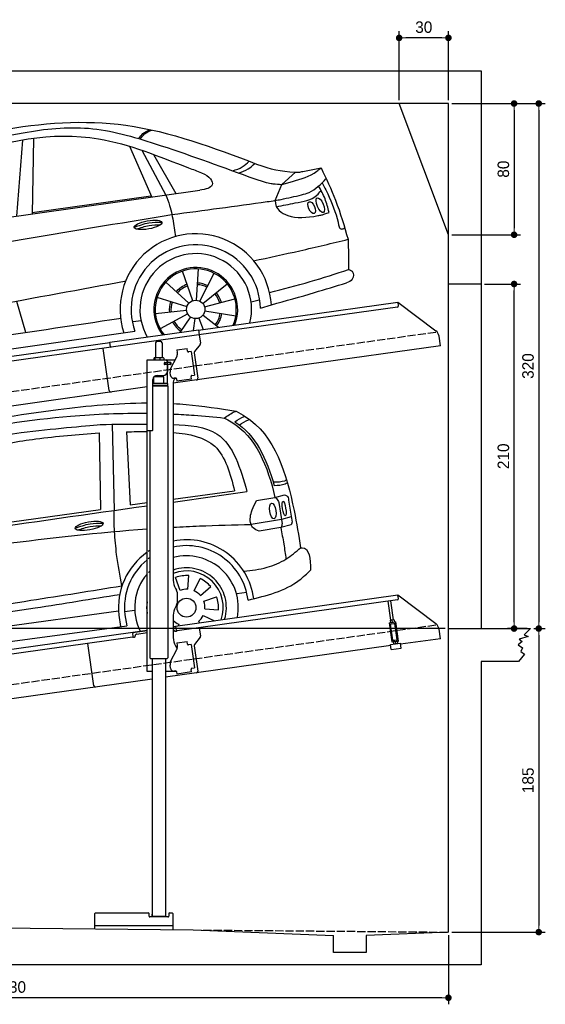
# Model space of a CAD drawing. Extents: x 13 to 6414, y -50 to 5951.
# Tile 5 of 5: x 3214 to 6414, y -50 to 5951. Entities that reach past the tile are written whole.
import ezdxf

# ---------------------------------------------------------------- set-up
doc = ezdxf.new("R2010")
doc.units = 0
doc.header["$LTSCALE"] = 10
doc.header["$MEASUREMENT"] = 0
doc.linetypes.add('GEN3', pattern=[6.25, 5, -1.25])
doc.layers.get('0').update_dxf_attribs({"linetype": 'CONTINUOUS'})
doc.layers.get('DEFPOINTS').update_dxf_attribs({"linetype": 'CONTINUOUS'})
for name, color, linetype in [('3', 6, 'GEN3'), ('CAR', 1, 'CONTINUOUS'), ('SICHTBARE_KANTEN_DIN_', 7, 'CONTINUOUS')]:
    doc.layers.add(name, color=color, linetype=linetype)
doc.layers.add('AM_0', color=7, linetype='CONTINUOUS', lineweight=30)
doc.layers.add('AM_5', color=3, linetype='CONTINUOUS', lineweight=15)
doc.dimstyles.new('KLAUS_DXF', dxfattribs={"dimscale": 20, "dimtxt": 3.5, "dimasz": 2, "dimexe": 2, "dimexo": 1, "dimgap": 1.5, "dimtad": 1, "dimlfac": 0.1, "dimdsep": 46, "dimtxsty": 'Standard', "dimblk": 'DOT', "dimcen": 2, "dimclrd": 256, "dimclre": 256, "dimclrt": 2, "dimadec": 0, "dimazin": 0, "dimtfac": 1, "dimtmove": 2, "dimatfit": 3, "dimfxl": 1, "dimtolj": 1, "dimarcsym": 0})

# ---------------------------------------------------------------- blocks, each defined once
blk = doc.blocks.new('_DOT')
at = {"color": 0, "linetype": 'ByBlock'}
blk.add_line((-0.5, 0), (-1, 0), dxfattribs=at)
at = {"color": 0, "linetype": 'ByBlock', "const_width": 0.5}
blk.add_lwpolyline([(-0.25, 0, 1), (0.25, 0, 1)], format="xyb", close=True, dxfattribs=at)
blk = doc.blocks.new('*D5')
at = {"layer": 'AM_5', "lineweight": -2, "transparency": 16777216}
for p, q in [((5524.1, 5460), (5524.1, 5880)), ((5784.1, 5840), (5564.1, 5840)), ((5824.1, 5460), (5824.1, 5880))]:
    blk.add_line(p, q, dxfattribs=at)
at = {"layer": 'DEFPOINTS', "color": 0, "transparency": 16777216}
for p in [(5524.1, 5840), (5524.1, 5440), (5824.1, 5440)]:
    blk.add_point(p, dxfattribs=at)
at = {"layer": 'AM_5', "lineweight": -2, "transparency": 16777216, "xscale": 40, "yscale": 40, "zscale": 40, "rotation": 180}
blk.add_blockref('_DOT', (5524.1, 5840), dxfattribs=at)
at = {"layer": 'AM_5', "lineweight": -2, "transparency": 16777216, "xscale": 40, "yscale": 40, "zscale": 40}
blk.add_blockref('_DOT', (5824.1, 5840), dxfattribs=at)
at = {"layer": 'AM_5', "color": 2, "transparency": 16777216, "insert": (5674.1, 5905), "char_height": 70, "attachment_point": 5}
blk.add_mtext('\\A1;30', dxfattribs=at)
blk = doc.blocks.new('*D7')
at = {"layer": 'AM_5', "lineweight": -2, "transparency": 16777216}
for p, q in [((5844.1, 5440), (6264.1, 5440)), ((6224.1, 5400), (6224.1, 4680)), ((5844.1, 4640), (6264.1, 4640))]:
    blk.add_line(p, q, dxfattribs=at)
at = {"layer": 'DEFPOINTS', "color": 0, "transparency": 16777216}
for p in [(5824.1, 5440), (5824.1, 4640), (6224.1, 4640)]:
    blk.add_point(p, dxfattribs=at)
at = {"layer": 'AM_5', "lineweight": -2, "transparency": 16777216, "xscale": 40, "yscale": 40, "zscale": 40}
for p, rotation in [((6224.1, 5440), 90), ((6224.1, 4640), 270)]:
    blk.add_blockref('_DOT', p, dxfattribs=dict(at, rotation=rotation))
at = {"layer": 'AM_5', "color": 2, "transparency": 16777216, "insert": (6159.1, 5040), "char_height": 70, "attachment_point": 5, "rotation": 90}
blk.add_mtext('\\A1;80', dxfattribs=at)
blk = doc.blocks.new('*D8')
at = {"layer": 'AM_5', "lineweight": -2, "transparency": 16777216}
for p, q in [((5804.1, 2240), (84.1, 2240)), ((124.1, 480), (124.1, 2200)), ((504.1, 440), (84.1, 440))]:
    blk.add_line(p, q, dxfattribs=at)
at = {"layer": 'DEFPOINTS', "color": 0, "transparency": 16777216}
for p in [(124.1, 2240), (5824.1, 2240), (524.1, 440)]:
    blk.add_point(p, dxfattribs=at)
at = {"layer": 'AM_5', "lineweight": -2, "transparency": 16777216, "xscale": 40, "yscale": 40, "zscale": 40}
for p, rotation in [((124.1, 2240), 90), ((124.1, 440), 270)]:
    blk.add_blockref('_DOT', p, dxfattribs=dict(at, rotation=rotation))
at = {"layer": 'AM_5', "color": 2, "transparency": 16777216, "insert": (59.1, 1340), "char_height": 70, "attachment_point": 5, "rotation": 90}
blk.add_mtext('\\A1;180', dxfattribs=at)
blk = doc.blocks.new('*D9')
at = {"layer": 'AM_5', "lineweight": -2, "transparency": 16777216}
for p, q in [((504.1, 3240), (84.1, 3240)), ((124.1, 2280), (124.1, 3200)), ((5804.1, 2240), (84.1, 2240))]:
    blk.add_line(p, q, dxfattribs=at)
at = {"layer": 'DEFPOINTS', "color": 0, "transparency": 16777216}
for p in [(124.1, 3240), (524.1, 3240), (5824.1, 2240)]:
    blk.add_point(p, dxfattribs=at)
at = {"layer": 'AM_5', "lineweight": -2, "transparency": 16777216, "xscale": 40, "yscale": 40, "zscale": 40}
for p, rotation in [((124.1, 3240), 90), ((124.1, 2240), 270)]:
    blk.add_blockref('_DOT', p, dxfattribs=dict(at, rotation=rotation))
at = {"layer": 'AM_5', "color": 2, "transparency": 16777216, "insert": (59.1, 2740), "char_height": 70, "attachment_point": 5, "rotation": 90}
blk.add_mtext('\\A1;100', dxfattribs=at)
blk = doc.blocks.new('*D10')
at = {"layer": 'AM_5', "lineweight": -2, "transparency": 16777216}
for p, q in [((6044.1, 4340), (6264.1, 4340)), ((6224.1, 2280), (6224.1, 4300)), ((6304.1, 2240), (6184.1, 2240))]:
    blk.add_line(p, q, dxfattribs=at)
at = {"layer": 'DEFPOINTS', "color": 0, "transparency": 16777216}
for p in [(6024.1, 4340), (6224.1, 4340), (6324.1, 2240)]:
    blk.add_point(p, dxfattribs=at)
at = {"layer": 'AM_5', "lineweight": -2, "transparency": 16777216, "xscale": 40, "yscale": 40, "zscale": 40}
for p, rotation in [((6224.1, 4340), 90), ((6224.1, 2240), 270)]:
    blk.add_blockref('_DOT', p, dxfattribs=dict(at, rotation=rotation))
at = {"layer": 'AM_5', "color": 2, "transparency": 16777216, "insert": (6159.1, 3290), "char_height": 70, "attachment_point": 5, "rotation": 90}
blk.add_mtext('\\A1;210', dxfattribs=at)
blk = doc.blocks.new('*D11')
at = {"layer": 'AM_5', "lineweight": -2, "transparency": 16777216}
for p, q in [((6344.1, 2240), (6414.1, 2240)), ((6374.1, 2200), (6374.1, 430)), ((5844.1, 390), (6414.1, 390))]:
    blk.add_line(p, q, dxfattribs=at)
at = {"layer": 'DEFPOINTS', "color": 0, "transparency": 16777216}
for p in [(6324.1, 2240), (5824.1, 390), (6374.1, 390)]:
    blk.add_point(p, dxfattribs=at)
at = {"layer": 'AM_5', "lineweight": -2, "transparency": 16777216, "xscale": 40, "yscale": 40, "zscale": 40}
for p, rotation in [((6374.1, 2240), 90), ((6374.1, 390), 270)]:
    blk.add_blockref('_DOT', p, dxfattribs=dict(at, rotation=rotation))
at = {"layer": 'AM_5', "color": 2, "transparency": 16777216, "insert": (6309.1, 1315), "char_height": 70, "attachment_point": 5, "rotation": 90}
blk.add_mtext('\\A1;185', dxfattribs=at)
blk = doc.blocks.new('*D12')
at = {"layer": 'AM_5', "lineweight": -2, "transparency": 16777216}
for p, q in [((524.1, 420), (524.1, -50)), ((5824.1, 370.9), (5824.1, -50)), ((5784.1, -10), (564.1, -10))]:
    blk.add_line(p, q, dxfattribs=at)
at = {"layer": 'DEFPOINTS', "color": 0, "transparency": 16777216}
for p in [(524.1, 440), (5824.1, 390.9), (524.1, -10)]:
    blk.add_point(p, dxfattribs=at)
at = {"layer": 'AM_5', "lineweight": -2, "transparency": 16777216, "xscale": 40, "yscale": 40, "zscale": 40, "rotation": 180}
blk.add_blockref('_DOT', (524.1, -10), dxfattribs=at)
at = {"layer": 'AM_5', "lineweight": -2, "transparency": 16777216, "xscale": 40, "yscale": 40, "zscale": 40}
blk.add_blockref('_DOT', (5824.1, -10), dxfattribs=at)
at = {"layer": 'AM_5', "color": 2, "transparency": 16777216, "insert": (3174.1, 55), "char_height": 70, "attachment_point": 5}
blk.add_mtext('\\A1;530', dxfattribs=at)
blk = doc.blocks.new('*D13')
at = {"layer": 'AM_5', "lineweight": -2, "transparency": 16777216}
for p, q in [((5844.1, 5440), (6414.1, 5440)), ((6374.1, 5400), (6374.1, 2280)), ((6344.1, 2240), (6414.1, 2240))]:
    blk.add_line(p, q, dxfattribs=at)
at = {"layer": 'DEFPOINTS', "color": 0, "transparency": 16777216}
for p in [(5824.1, 5440), (6324.1, 2240), (6374.1, 2240)]:
    blk.add_point(p, dxfattribs=at)
at = {"layer": 'AM_5', "lineweight": -2, "transparency": 16777216, "xscale": 40, "yscale": 40, "zscale": 40}
for p, rotation in [((6374.1, 5440), 90), ((6374.1, 2240), 270)]:
    blk.add_blockref('_DOT', p, dxfattribs=dict(at, rotation=rotation))
at = {"layer": 'AM_5', "color": 2, "transparency": 16777216, "insert": (6309.1, 3840), "char_height": 70, "attachment_point": 5, "rotation": 90}
blk.add_mtext('\\A1;320', dxfattribs=at)
blk = doc.blocks.new('CAR_EG')
at = {"layer": 'CAR'}
for p, q in [((34639.7, 2740.1), (34652.1, 2215)), ((34559.8, 2688), (34567.6, 2220.6)), ((34726.8, 2694.7), (34748.7, 2249.2)), ((35011.8, 2284.1), (35385, 2333.6)), ((35518.8, 2275.9), (35630.7, 2294.7)), ((35630.7, 2294.7), (35688.5, 2309)), ((33852.2, 2120.1), (34567.6, 2220.6)), ((34748.7, 2249.2), (34851.8, 2262.9)), ((35655.1, 2262.7), (35674.7, 2133.9)), ((35714.1, 2277.1), (35734.7, 2143.7)), ((35729.9, 2176.6), (35670.5, 2160.2)), ((35670.5, 2160.2), (35485.3, 2130)), ((35666.2, 2110), (35534.7, 2089.5)), ((35729.3, 2128.1), (35666.2, 2110)), ((35053.8, 1727.9), (35025.3, 1806.1)), ((35100, 1734.4), (35105.8, 1817.4)), ((35139.6, 1724.2), (35174.8, 1799.6)), ((35176.9, 1696.1), (35239.7, 1750.7)), ((35197.6, 1660.9), (35275.8, 1689.3)), ((35399.1, 1708.7), (35459.1, 1717.1)), ((34980.2, 1630.3), (34978.9, 1630.4)), ((32765, 1337.2), (34678.2, 1603.8)), ((34680.4, 1576.3), (34691.1, 1507.2)), ((34716.5, 1598.7), (34776.5, 1607.1)), ((34716.8, 1579.5), (34728.2, 1512.2)), ((35193.9, 1575), (35262.7, 1542.9)), ((35204.1, 1614.6), (35287.1, 1608.8)), ((32742.6, 1242.5), (34728.2, 1512.2)), ((35044.7, 1520.8), (35040.5, 1511.7)), ((35165.8, 1537.8), (35172.3, 1530.2))]:
    blk.add_line(p, q, dxfattribs=at)
blk.add_circle((35092.2, 1622.5), 57.7, dxfattribs=at)
for centre, radius, start, end in [((35091.7, 1622.4), 413.9, 7.45018, 101.13198), ((35092.1, 1622.5), 377.8, 6.99837, 102.27813), ((35091.7, 1622.4), 413.9, 125.42525, 186.40604), ((35091.7, 1622.4), 413.9, 122.57726, 124.07737), ((35092.1, 1622.5), 377.8, 126.2281, 127.94989), ((35092.2, 1622.5), 315.6, 349.05234, 104.75068), ((35092.1, 1622.5), 377.8, 129.50507, 186.53914), ((35092.2, 1622.5), 242.9, 343.04055, 109.32273), ((35092.2, 1622.5), 315.6, 139.5971, 206.94766), ((35092.2, 1622.5), 315.6, 135.0283, 137.4054), ((35092.2, 1622.5), 223.8, 340.73863, 111.04957), ((35092.2, 1622.5), 195.4, 86, 110), ((35092.2, 1622.5), 195.4, 41, 65), ((35092.2, 1622.5), 112.2, 86, 110), ((35092.2, 1622.5), 112.2, 41, 65), ((35092.2, 1622.5), 195.4, 356, 20), ((35092.2, 1622.5), 242.9, 171.74212, 188.25788), ((35092.2, 1622.5), 112.2, 356, 20), ((35092.2, 1622.5), 112.2, 311, 335), ((35092.2, 1622.5), 112.2, 224.26629, 245)]:
    blk.add_arc(centre, radius, start, end, dxfattribs=at)
for centre, major_axis, ratio in [((35618.1, 2211.7), (-7.7, 47.6), 0.380274), ((35686.7, 2227.1), (-7.2, 44.5), 0.21161), ((34499.5, 2120.6), (-85, -15.3), 0.28676)]:
    blk.add_ellipse(centre, major_axis=major_axis, ratio=ratio, dxfattribs=at)
for points, knots in [([(33596.2, 2718.6), (33833.8, 2759.2), (34248.6, 2830.2), (34671.7, 2869.7), (34851.8, 2870.2)], [0, 0, 0, 0, 724.09838, 1264.268143, 1264.268143, 1264.268143, 1264.268143]), ([(35011.8, 2866.1), (35038.1, 2864.7), (35166.1, 2855.5), (35293.3, 2835.6), (35394.4, 2819.7)], [1424.465745, 1424.465745, 1424.465745, 1424.465745, 1503.595542, 1810.064944, 1810.064944, 1810.064944, 1810.064944]), ([(33641.3, 2687.7), (33888.6, 2727.9), (34289.4, 2793.1), (34696.2, 2808.8), (34851.8, 2807)], [0, 0, 0, 0, 750.99467, 1217.35525, 1217.35525, 1217.35525, 1217.35525]), ([(35011.8, 2802.3), (35054.1, 2800.3), (35157.6, 2794), (35260.7, 2784.1), (35321.7, 2778.2)], [1377.255793, 1377.255793, 1377.255793, 1377.255793, 1504.323614, 1688.05271, 1688.05271, 1688.05271, 1688.05271]), ([(35321.7, 2778.2), (35336.3, 2770.8), (35510.1, 2682.4), (35587.5, 2480.4), (35630.7, 2294.7)], [0, 0, 0, 0, 48.860332, 582.287096, 582.287096, 582.287096, 582.287096]), ([(35387.3, 2755), (35405.2, 2768.5), (35425, 2782.3), (35447.9, 2789.2), (35447.9, 2789.2)], [11.054346, 11.054346, 11.054346, 11.054346, 77.145156, 82.826799, 82.826799, 82.826799, 82.826799]), ([(35394.4, 2819.7), (35413.4, 2809.6), (35623.4, 2697.4), (35727.5, 2349.6), (35775.9, 2061.2), (35787.3, 1987)], [0, 0, 0, 0, 64.276315, 710.727442, 938.589682, 938.589682, 938.589682, 938.589682]), ([(35415.1, 2735.6), (35432.4, 2748.6), (35451.7, 2761.7), (35473.8, 2768.4), (35477.3, 2769.4)], [13.409392, 13.409392, 13.409392, 13.409392, 77.145156, 82.826799, 82.826799, 82.826799, 82.826799]), ([(33203.6, 2456.4), (33274.2, 2503.5), (33505.2, 2604.9), (34003.4, 2687.4), (34469.5, 2730.1), (34567.3, 2738.8)], [0, 0, 0, 0, 57.768711, 889.406275, 1467.79431, 1467.79431, 1467.79431, 1467.79431]), ([(35011.8, 2738.7), (35109.5, 2735.6), (35350.5, 2712.4), (35419.6, 2471.8), (35460.3, 2330)], [442.147822, 442.147822, 442.147822, 442.147822, 716.95363, 1111.278446, 1111.278446, 1111.278446, 1111.278446]), ([(35011.8, 2690), (35108.9, 2682.3), (35306.7, 2639.4), (35358.1, 2438.7), (35385, 2333.6)], [277.078801, 277.078801, 277.078801, 277.078801, 547.768352, 845.442932, 845.442932, 845.442932, 845.442932]), ([(35620, 2390.1), (35643.9, 2386.1), (35679.3, 2392.1), (35696.9, 2398.4), (35700.1, 2401.6)], [16.339016, 16.339016, 16.339016, 16.339016, 83.836398, 97.62384, 97.62384, 97.62384, 97.62384]), ([(35626.2, 2367.7), (35650.3, 2368), (35676.3, 2369.6), (35702.4, 2381.4), (35706.2, 2383.7)], [14.612863, 14.612863, 14.612863, 14.612863, 83.836398, 97.62384, 97.62384, 97.62384, 97.62384]), ([(32657.7, 1810.8), (32801.3, 1833.7), (33529.6, 1949.8), (34261.4, 2059.7), (34851.8, 2102.1)], [0, 0, 0, 0, 436.512598, 2212.794207, 2212.794207, 2212.794207, 2212.794207]), ([(34429.5, 2094.8), (34454.7, 2104.1), (34502, 2120.2), (34552, 2121.5), (34575.3, 2121.7)], [14.4466, 14.4466, 14.4466, 14.4466, 94.349912, 163.782287, 163.782287, 163.782287, 163.782287]), ([(35011.8, 2112.5), (35064.7, 2115.5), (35222.4, 2123.3), (35380.3, 2127.3), (35485.3, 2130)], [2373.184352, 2373.184352, 2373.184352, 2373.184352, 2532.063256, 2847.072184, 2847.072184, 2847.072184, 2847.072184]), ([(32738.3, 1414.9), (32999, 1451), (33477.1, 1517.1), (34126.3, 1613), (34514.4, 1675.6), (34685.8, 1703.3)], [0, 0, 0, 0, 789.48509, 1447.853915, 1968.782349, 1968.782349, 1968.782349, 1968.782349])]:
    blk.add_open_spline(points, degree=3, knots=knots, dxfattribs=at)
for points in [[(35321.7, 2778.2), (35387.4, 2817), (35394.4, 2819.7)], [(33855.2, 2598.7), (34175.2, 2650.7), (34559.8, 2688)], [(35630.7, 2294.7), (35640.4, 2287.7), (35654.9, 2263)], [(35688.3, 2309.2), (35702.6, 2304.3), (35714.1, 2277.1)], [(35534.7, 2089.5), (35498, 2108.4), (35485.3, 2130), (35492.4, 2217.9), (35518.8, 2275.9)], [(34653.8, 2086.3), (34651.3, 2148.4), (34652.1, 2215)], [(34414.7, 2105.9), (34505, 2133.2), (34582.7, 2138)], [(35666.2, 2110), (35673.3, 2119), (35674.7, 2133.9)], [(35666.2, 2110), (35684.6, 2010), (35697.9, 1918.4)], [(35729.9, 2128.6), (35734, 2134), (35734.8, 2143.3)], [(34699.2, 1755.6), (34667, 1945.6), (34653.8, 2086.3)], [(35441.3, 1844.4), (35582.8, 1868.3), (35697.9, 1918.4), (35787.2, 1987)], [(35787.2, 1987), (35795.6, 1987.5), (35848.1, 1851.6)], [(35467.1, 1668.5), (35779, 1789.9), (35848.1, 1851.6)], [(32711.4, 1460.7), (33493.3, 1570.2), (34144.5, 1667.1), (34699.2, 1755.6)]]:
    blk.add_spline(points, degree=3, dxfattribs=at)
for points in [[(34567.3, 2738.8), (34660.7, 2740.2), (34754.2, 2741.5), (34851.8, 2741.2)], [(35387.3, 2755), (35513.1, 2675.3), (35581.5, 2528.6), (35626.2, 2367.7)], [(34726.8, 2694.7), (34767.9, 2695), (34809.1, 2695.3), (34851.8, 2695.1)], [(35011.8, 2266.3), (35161.3, 2287.5), (35310.8, 2308.7), (35460.3, 2330)], [(32710, 1939.3), (33423.9, 2040.7), (34137.9, 2142.1), (34851.8, 2243.5)]]:
    blk.add_open_spline(points, degree=3, dxfattribs=at)
blk = doc.blocks.new('OGCAR')
at = {"layer": 'CAR'}
for p, q in [((28886.6, 2687.2), (28850, 2223.3)), ((28953.5, 2696.7), (28945.4, 2235.2)), ((29538, 2649.3), (29672.8, 2339.2)), ((29613.5, 2625.2), (29758, 2352.1)), ((29683.6, 2599.4), (29819.5, 2361.1)), ((30465.6, 2416.6), (30549.1, 2491.1)), ((30592.1, 2495.9), (30703.9, 2518.1)), ((30423.8, 2318.5), (30465.6, 2416.6)), ((30465.6, 2416.6), (30529.3, 2434.1)), ((27995.5, 2101.6), (29965, 2381.4)), ((28945.8, 2246.1), (29668, 2347)), ((29805.3, 2178.4), (29816.7, 2097.6)), ((29922.9, 1708), (29860.5, 1888.4)), ((29945.1, 1710.9), (29958.6, 1901.4)), ((29966.5, 1705), (30052.6, 1875.4)), ((29899.6, 1692.6), (29757.8, 1820.5)), ((29984.5, 1690.5), (30132.4, 1811.4)), ((28850.3, 1706.1), (28904.1, 1515.7)), ((29887.7, 1671.5), (29705.2, 1727.8)), ((29995.2, 1669.9), (30179.4, 1720.3)), ((30278.1, 1701.8), (30327.7, 1713.7)), ((30334.8, 1662.6), (30401.3, 1683)), ((29885.6, 1649), (29695.7, 1628.1)), ((29891.9, 1628.5), (29723.9, 1537.7)), ((29985.2, 1620.5), (30079.4, 1546.4)), ((29996.5, 1646), (30184.9, 1615.2)), ((29557.4, 1580.4), (29610, 1587.8)), ((29909.3, 1609.1), (29843.4, 1514.2)), ((29934.5, 1599.5), (29925.6, 1525.8)), ((29960.6, 1602.6), (29986.3, 1533.3)), ((27616.7, 1245), (29570.8, 1521.7))]:
    blk.add_line(p, q, dxfattribs=at)
blk.add_circle((29941.2, 1655.1), 56, dxfattribs=at)
for centre, radius, start, end in [((29941.2, 1655), 460.9, 3.47928, 198.0712), ((29941.2, 1655.1), 393.7, 1.10342, 199.80794), ((29941.1, 1655.1), 339.8, 346.06646, 209.75191), ((29941.2, 1655.1), 255.2, 338.18153, 217.56), ((29941.2, 1655.1), 247, 337.08377, 218.64618), ((29941.2, 1655.1), 161.3, 109.08625, 137.94656), ((29941.2, 1655.1), 151, 63.17375, 85.96878), ((29941.2, 1655.1), 161.3, 63.17375, 85.96878), ((29941.2, 1655.1), 151, 109.08625, 137.94656), ((29941.2, 1655.1), 151, 15.31387, 39.26992), ((29941.2, 1655.1), 161.3, 15.31387, 39.26992), ((29941.2, 1655.1), 161.3, 162.88357, 186.2714), ((29941.2, 1655.1), 151, 162.88357, 186.2714), ((29941.2, 1655.1), 151, 321.81476, 350.70639), ((29941.2, 1655.1), 161.3, 321.81476, 350.70639), ((29941.2, 1655.1), 161.3, 208.36864, 235.2292), ((29941.2, 1655.1), 151, 208.36864, 235.2292)]:
    blk.add_arc(centre, radius, start, end, dxfattribs=at)
for centre, major_axis, ratio in [((30646.6, 2275.5), (-15.5, 36), 0.480819), ((30699.2, 2290.1), (-19, 44.3), 0.390152), ((29650.2, 2170), (-85, -15.3), 0.28676)]:
    blk.add_ellipse(centre, major_axis=major_axis, ratio=ratio, dxfattribs=at)
for points in [[(27606.4, 2048.9), (27907.8, 2311.7), (28426.8, 2656.3), (28742.8, 2744.6), (29515.8, 2777.2), (30310.5, 2541)], [(27686.1, 2042.3), (28033.6, 2349.3), (28363, 2567.8), (28890.5, 2732), (29288, 2758.7), (29693.7, 2664.8), (30265, 2463.3)], [(29593.8, 2696.1), (29619.4, 2726.6), (29662.5, 2750.5)], [(29604.2, 2693.8), (29629.8, 2724.3), (29672.9, 2748.2)], [(30166.9, 2499.9), (30224.5, 2524.4), (30265.9, 2558.6)], [(30201.6, 2486.4), (30259.2, 2510.9), (30300.7, 2545)], [(30529.3, 2434.1), (30677.7, 2497.1), (30703.9, 2518.1)], [(30549.1, 2491.1), (30569.1, 2491.8), (30592.1, 2495.9)], [(30703.9, 2518.1), (30792.1, 2320.2), (30868.5, 2082.5)], [(30410, 2420.7), (30465.6, 2416.6)], [(30585.7, 2353.5), (30630.9, 2368.6), (30733.9, 2449.9)], [(30752.8, 2246.6), (30728.1, 2329.2), (30689.2, 2406.6)], [(29758.1, 2352.3), (29781.5, 2289.2), (29805.3, 2178.4)], [(30423.8, 2318.6), (30460.3, 2325.6), (30585.7, 2353.5)], [(30432.3, 2281.2), (30546.3, 2303.7), (30679.1, 2351.4), (30703, 2378)], [(27838.8, 1898.5), (28830.5, 2072.6), (29796, 2233.4)], [(29565.4, 2155.3), (29655.7, 2182.6), (29733.4, 2187.3)], [(30812.1, 2165.3), (30824.6, 2145.4), (30842.6, 2148.3)], [(30291.6, 1951.2), (30575.5, 2012.8), (30868.5, 2082.5)], [(30868.5, 2082.5), (30871, 1981.1), (30872.1, 1898.7)], [(30390.3, 1758.4), (30636.9, 1824.6), (30872.1, 1898.7)], [(30872.1, 1898.7), (30892.7, 1887.3), (30894.1, 1839.3), (30858.1, 1817.4)], [(27849.5, 1522.4), (29516.5, 1828.6)], [(30401.3, 1683), (30664.1, 1758), (30858.1, 1817.4)], [(27664.3, 1329.1), (29485.9, 1601.6)]]:
    blk.add_spline(points, degree=3, dxfattribs=at)
for points, knots in [([(27838.9, 1898.4), (27845.3, 1949.9), (27857.7, 2049.2), (28000.9, 2228), (28204.4, 2417.3), (28656.1, 2667.8), (29271.3, 2777.1), (29743.1, 2575.8), (29949.7, 2498.1), (29976.3, 2488.2)], [0, 0, 0, 0, 152.357011, 293.897176, 670.2357, 984.508439, 1838.118047, 2414.228782, 2499.249299, 2499.249299, 2499.249299, 2499.249299]), ([(29976.3, 2488.2), (30025, 2467), (30069.8, 2406.5), (30002.7, 2386.5), (29965, 2381.4)], [8.688065, 8.688065, 8.688065, 8.688065, 105.897512, 188.088036, 188.088036, 188.088036, 188.088036]), ([(30265, 2463.3), (30353.2, 2432.1), (30380.3, 2425.9), (30406.5, 2421.3), (30410.1, 2420.7)], [46.63503, 46.63503, 46.63503, 46.63503, 96.625336, 104.616546, 104.616546, 104.616546, 104.616546]), ([(30710.7, 2427), (30722.3, 2404.5), (30761.8, 2327.6), (30796, 2239.2), (30810.7, 2172.3), (30812.1, 2165.3)], [0, 0, 0, 0, 75.797951, 259.701227, 281.292582, 281.292582, 281.292582, 281.292582]), ([(29796, 2233.4), (29989.5, 2259.2), (30198.9, 2287), (30408, 2316.3), (30423.8, 2318.5)], [0, 0, 0, 0, 585.637694, 633.5917, 633.5917, 633.5917, 633.5917]), ([(30423.8, 2318.6), (30426, 2264.3), (30514.4, 2206.3), (30622.4, 2215), (30713.1, 2231.6), (30719.9, 2234.5), (30752.8, 2246.6)], [0, 0, 0, 0, 120.830659, 293.161512, 314.057201, 341.768769, 341.768769, 341.768769, 341.768769]), ([(29580.2, 2144.2), (29605.4, 2153.5), (29652.7, 2169.6), (29702.7, 2170.8), (29726, 2171.1)], [14.4466, 14.4466, 14.4466, 14.4466, 94.349912, 163.782287, 163.782287, 163.782287, 163.782287]), ([(30842.6, 2148.3), (30843.3, 2148.7), (30844.5, 2149.3), (30845.7, 2150.1), (30846.8, 2150.7)], [26.47421, 26.47421, 26.47421, 26.47421, 28.90381, 30.684134, 30.684134, 30.684134, 30.684134])]:
    blk.add_open_spline(points, degree=3, knots=knots, dxfattribs=at)
blk.add_open_spline([(30310.5, 2541), (30404.2, 2507.5), (30450.4, 2498.3), (30549.1, 2491.1)], degree=3, dxfattribs=at)

msp = doc.modelspace()

# ---------------------------------------------------------------- linework, layer by layer
for p, q in [((324.09, 5640), (6024.074, 5640)), ((6024.074, 5640), (6024.074, 2240)), ((5824.081, 5440), (524.081, 5440)), ((5824.081, 4640), (5524.081, 5440)), ((5824.081, 390), (5824.081, 5440)), ((6024.074, 4340), (5824.081, 4340)), ((4302.616, 4059.409), (5515.695, 4229.896)), ((5515.695, 4229.896), (5519.174, 4205.139)), ((5515.695, 4229.896), (5747.632, 4055.119)), ((5514.919, 4199.492), (4303.821, 4029.283)), ((3762.781, 3984.55), (4302.477, 4060.399)), ((4303.821, 4029.283), (3770.066, 3954.269)), ((4302.477, 4060.399), (4306.792, 4029.701)), ((4306.792, 4029.701), (4313.87, 3979.338)), ((5775.306, 3963.433), (5767.054, 4022.146)), ((1284.081, 3635.181), (3762.92, 3983.559)), ((3766.678, 3956.822), (3762.781, 3984.55)), ((4040.805, 3980.64), (4040.805, 3890.64)), ((4050.805, 3990.64), (4070.805, 3990.64)), ((4080.805, 3980.64), (4080.805, 3890.64)), ((5775.306, 3963.433), (4148.805, 3734.844)), ((4311.953, 3971.928), (4278.64, 3927.719)), ((3770.066, 3954.269), (1284.081, 3604.886)), ((3758.719, 3690.119), (3722.534, 3947.589)), ((4170.748, 3937.873), (4233.134, 3946.641)), ((4170.748, 3937.873), (4172.974, 3922.029)), ((4173.564, 3917.83), (4172.974, 3922.029)), ((4235.361, 3930.797), (4233.134, 3946.641)), ((4235.361, 3930.797), (4235.5, 3929.807)), ((4241.148, 3925.551), (4242.138, 3925.69)), ((4257.982, 3927.917), (4242.138, 3925.69)), ((4257.982, 3927.917), (4278.023, 3785.319)), ((4276.723, 3920.309), (4298.415, 3765.968)), ((3988.805, 3877.64), (4160.19, 3877.64)), ((3988.805, 3447.64), (3988.805, 3877.64)), ((4030.888, 3888.184), (4030.888, 3877.64)), ((4051.586, 3890.64), (4033.613, 3890.64)), ((4036.628, 3888.184), (4036.628, 3877.64)), ((4078.633, 3890.64), (4051.586, 3890.64)), ((4066.545, 3888.184), (4066.545, 3877.64)), ((4088.305, 3890.64), (4078.633, 3890.64)), ((4090.722, 3888.184), (4090.722, 3877.64)), ((4097.451, 3861.64), (4093.805, 3861.64)), ((4131.805, 3849.64), (4093.939, 3849.64)), ((4094.805, 3851.785), (4094.805, 3858.994)), ((4097.451, 3861.64), (4109.805, 3861.64)), ((4109.805, 3849.14), (4097.451, 3849.14)), ((4097.805, 3861.64), (4097.805, 3849.64)), ((4111.805, 3861.64), (4109.805, 3861.64)), ((4111.805, 3861.64), (4112.805, 3861.64)), ((4112.805, 3867.64), (4112.805, 3864.64)), ((4113.529, 3861.64), (4112.805, 3861.64)), ((4112.805, 3849.64), (4112.805, 3861.64)), ((4112.805, 3846.14), (4112.805, 3807.64)), ((4131.081, 3861.64), (4113.529, 3861.64)), ((4113.805, 3862.14), (4113.805, 3877.64)), ((4132.805, 3862.14), (4113.805, 3862.14)), ((4113.805, 3734.659), (4113.805, 3849.14)), ((4132.805, 3849.14), (4113.805, 3849.14)), ((4131.081, 3861.64), (4131.805, 3861.64)), ((4131.805, 3849.64), (4131.805, 3861.64)), ((4132.62, 3823.529), (4170.09, 3897.069)), ((4133.805, 3861.14), (4133.805, 3850.14)), ((4042.813, 3774.037), (4042.805, 3781.64)), ((4049.805, 3782.64), (4087.805, 3782.64)), ((4078.807, 3774.49), (4078.805, 3782.64)), ((4131.929, 3782.963), (4129.146, 3802.769)), ((4262.179, 3783.092), (4261.189, 3782.953)), ((4262.179, 3783.092), (4278.023, 3785.319)), ((4024.805, 3450.64), (4024.805, 3757.64)), ((4115.805, 3734.643), (4024.805, 3734.643)), ((4115.806, 3721.375), (4024.805, 3721.375)), ((4090.803, 3774.641), (4030.803, 3773.885)), ((4030.805, 3734.688), (4030.803, 3773.885)), ((4090.803, 3734.643), (4090.803, 3774.641)), ((4112.806, 3719.643), (4115.806, 3721.375)), ((4115.806, 3721.375), (4115.805, 3734.643)), ((4148.805, 3742.64), (4148.805, 2534.272)), ((4162.44, 3767.055), (4154.518, 3765.941)), ((4168.087, 3762.799), (4170.175, 3747.945)), ((4259.299, 3760.471), (4170.175, 3747.945)), ((4256.933, 3777.305), (4257.072, 3776.315)), ((4259.299, 3760.471), (4257.072, 3776.315)), ((3988.805, 3712.357), (1284.081, 3332.233)), ((4112.806, 3719.643), (4024.805, 3719.643)), ((4115.806, 3717.911), (4024.805, 3717.911)), ((4112.806, 3719.643), (4115.806, 3717.911)), ((4113.805, 3719.066), (4113.805, 3720.22)), ((4115.803, 3717.911), (4115.896, 2061.647)), ((3988.805, 1977.64), (3988.805, 3447.64)), ((3988.805, 3447.64), (4021.805, 3447.64)), ((4005.816, 3447.64), (4005.893, 2061.638)), ((4162.203, 2484.272), (4168.456, 2473.441)), ((4171.805, 2460.941), (4171.805, 2394.338)), ((4148.805, 2252.792), (5515.695, 2444.896)), ((5514.919, 2414.492), (4173.105, 2225.912)), ((5473.725, 2290.856), (5457.483, 2406.42)), ((5489.569, 2293.082), (5473.327, 2408.647)), ((5516.808, 2436.974), (5515.695, 2444.896)), ((5515.695, 2444.896), (5747.632, 2270.119)), ((5516.808, 2436.974), (5519.174, 2420.139)), ((4168.456, 2381.838), (4162.203, 2371.008)), ((4148.805, 2321.008), (4148.805, 2184.697)), ((5470.506, 2290.403), (5469.824, 2289.87)), ((5469.824, 2289.87), (5471.763, 2276.072)), ((5492.787, 2293.535), (5470.506, 2290.403)), ((5483.497, 2278.803), (5481.856, 2290.479)), ((5492.787, 2293.535), (5493.59, 2293.21)), ((5493.59, 2293.21), (5495.53, 2279.412)), ((3901.558, 2218.044), (3988.805, 2230.305)), ((3988.805, 2226.266), (3902.115, 2214.083)), ((4164.536, 2250.963), (4148.805, 2248.753)), ((4155.08, 2228.428), (4155.219, 2227.438)), ((4160.866, 2223.182), (4165.818, 2223.878)), ((4167.458, 2230.168), (4163.979, 2254.925)), ((4306.792, 2244.701), (4313.87, 2194.338)), ((5463.901, 2274.53), (5503.512, 2280.096)), ((5463.901, 2274.53), (5480.184, 2158.668)), ((5465.015, 2266.607), (5504.625, 2272.174)), ((5485.418, 2168.492), (5471.501, 2267.519)), ((5472.566, 2275.747), (5471.763, 2276.072)), ((5494.847, 2278.879), (5495.53, 2279.412)), ((5512.056, 2172.236), (5498.139, 2271.263)), ((5519.795, 2164.235), (5503.512, 2280.096)), ((5775.306, 2178.433), (5767.054, 2237.146)), ((5824.081, 2240), (6324.081, 2240)), ((6324.081, 2240), (6286.374, 2202.153)), ((1284.081, 1850.181), (3901.558, 2218.044)), ((3900.782, 2187.64), (1284.081, 1819.886)), ((3901.558, 2218.044), (3902.671, 2210.121)), ((3905.037, 2193.287), (3902.671, 2210.121)), ((3908.348, 2187.693), (3913.299, 2188.389)), ((3917.555, 2194.036), (3917.416, 2195.027)), ((3925.927, 2206.321), (3988.805, 2215.158)), ((4170.748, 2152.873), (4233.134, 2161.641)), ((4235.361, 2145.797), (4233.134, 2161.641)), ((4311.953, 2186.928), (4278.64, 2142.719)), ((5479.071, 2166.59), (5518.682, 2172.157)), ((5480.184, 2158.668), (5519.795, 2164.235)), ((5485.418, 2168.492), (5512.056, 2172.236)), ((5490.954, 2168.26), (5490.815, 2169.251)), ((5506.799, 2170.487), (5506.659, 2171.477)), ((5511.13, 2163.017), (5511.933, 2162.693)), ((5511.933, 2162.693), (5513.873, 2148.895)), ((5775.306, 2178.433), (5532.69, 2144.336)), ((6273.522, 2160.767), (6248.531, 2140.074)), ((6310.65, 2192.163), (6254.243, 2175.752)), ((6254.243, 2175.752), (6273.522, 2160.767)), ((6286.374, 2202.153), (6310.65, 2192.163)), ((3664.643, 1891.897), (3628.458, 2149.367)), ((3664.643, 1891.897), (3628.458, 2149.367)), ((4132.62, 2038.529), (4170.09, 2112.069)), ((4162.203, 2134.697), (4172.244, 2117.305)), ((4170.748, 2152.873), (4172.974, 2137.029)), ((4173.564, 2132.83), (4172.974, 2137.029)), ((4235.361, 2145.797), (4235.5, 2144.807)), ((4241.148, 2140.551), (4242.138, 2140.69)), ((4257.982, 2142.917), (4242.138, 2140.69)), ((4257.982, 2142.917), (4278.023, 2000.319)), ((4276.723, 2135.309), (4298.415, 1980.968)), ((5473.274, 2135.986), (4289.904, 1969.674)), ((5472.342, 2142.62), (5531.758, 2150.971)), ((5476.517, 2112.912), (5472.342, 2142.62)), ((5476.517, 2112.912), (5535.933, 2121.263)), ((5488.849, 2159.886), (5488.167, 2159.353)), ((5488.167, 2159.353), (5490.106, 2145.554)), ((5490.909, 2145.23), (5490.106, 2145.554)), ((5500.199, 2159.961), (5501.84, 2148.286)), ((5513.19, 2148.361), (5513.873, 2148.895)), ((5535.933, 2121.263), (5531.758, 2150.971)), ((6248.531, 2140.074), (6274.95, 2122.949)), ((6274.95, 2122.949), (6264.954, 2099.402)), ((4012.894, 2054.638), (4005.893, 2061.638)), ((4108.894, 2054.643), (4012.894, 2054.638)), ((4020.894, 2054.638), (4020.982, 488.634)), ((4100.894, 2054.643), (4100.979, 488.646)), ((4108.894, 2054.643), (4115.896, 2061.647)), ((6287.802, 2082.991), (6251.387, 2040)), ((6264.954, 2099.402), (6287.802, 2082.991)), ((4131.929, 1997.963), (4129.146, 2017.769)), ((4162.44, 1982.055), (4154.518, 1980.941)), ((4256.933, 1992.305), (4257.072, 1991.315)), ((4259.299, 1975.471), (4257.072, 1991.315)), ((4262.179, 1998.092), (4261.189, 1997.953)), ((4262.179, 1998.092), (4278.023, 2000.319)), ((6024.074, 2040), (6024.074, 190)), ((6251.387, 2040), (6024.074, 2040)), ((4020.901, 1931.868), (1284.081, 1547.233)), ((4020.898, 1977.64), (3988.805, 1977.64)), ((4168.11, 1977.64), (4100.898, 1977.64)), ((4289.904, 1969.674), (4100.9, 1943.111)), ((4168.087, 1977.799), (4170.175, 1962.945)), ((4259.299, 1975.471), (4170.175, 1962.945)), ((3670.975, 409.741), (3670.975, 502.642)), ((3675.975, 507.642), (3995.975, 507.642)), ((4000.975, 487.642), (4000.975, 502.642)), ((4115.975, 482.642), (4005.975, 482.642)), ((4020.976, 488.639), (4020.976, 499.639)), ((4021.976, 487.639), (4020.976, 488.639)), ((4021.976, 487.639), (4099.976, 487.644)), ((4034.976, 487.64), (4034.976, 482.642)), ((4086.976, 487.643), (4086.976, 482.642)), ((4099.976, 487.644), (4100.979, 488.646)), ((4120.975, 502.642), (4120.975, 487.642)), ((4125.975, 507.642), (4140.975, 507.642)), ((4145.975, 502.642), (4145.975, 405.174)), ((524.081, 440), (4269.081, 403.99)), ((4145.975, 427.642), (3670.975, 427.642)), ((4269.081, 403.99), (5124.081, 369.912)), ((5124.081, 265), (5124.081, 369.912)), ((5824.081, 390), (5323.626, 369.912)), ((5323.626, 369.912), (5324.081, 265)), ((5324.081, 265), (5124.081, 265)), ((6024.074, 190), (324.09, 190))]:
    msp.add_line(p, q)
for points in [[(4168.084, 3762.803, 0), (4168.084, 3762.803, 0), (4168.084, 3762.813, 0), (4168.084, 3762.823, 0), (4168.084, 3762.833, 0), (4168.084, 3762.833, 0), (4168.084, 3762.843, 0), (4168.084, 3762.853, 0), (4168.074, 3762.863, 0), (4168.074, 3762.863, 0), (4168.074, 3762.873, 0), (4168.074, 3762.883, 0), (4168.074, 3762.893, 0), (4168.074, 3762.903, 0), (4168.074, 3762.903, 0), (4168.074, 3762.913, 0), (4168.064, 3762.923, 0), (4168.064, 3762.933, 0), (4168.064, 3762.933, 0), (4168.064, 3762.943, 0), (4168.064, 3762.953, 0), (4168.064, 3762.963, 0), (4168.064, 3762.963, 0), (4168.064, 3762.973, 0), (4168.054, 3762.983, 0), (4168.054, 3762.993, 0), (4168.054, 3763.003, 0), (4168.054, 3763.003, 0), (4168.054, 3763.013, 0), (4168.054, 3763.023, 0), (4168.054, 3763.033, 0), (4168.044, 3763.033, 0), (4168.044, 3763.043, 0), (4168.044, 3763.053, 0), (4168.044, 3763.063, 0), (4168.044, 3763.063, 0), (4168.044, 3763.073, 0), (4168.034, 3763.083, 0), (4168.034, 3763.093, 0), (4168.034, 3763.103, 0), (4168.034, 3763.103, 0), (4168.034, 3763.113, 0), (4168.034, 3763.123, 0), (4168.034, 3763.133, 0), (4168.024, 3763.133, 0), (4168.024, 3763.143, 0), (4168.024, 3763.153, 0), (4168.024, 3763.163, 0), (4168.024, 3763.163, 0), (4168.024, 3763.173, 0), (4168.014, 3763.183, 0), (4168.014, 3763.193, 0), (4168.014, 3763.203, 0), (4168.014, 3763.203, 0), (4168.014, 3763.213, 0), (4168.014, 3763.223, 0), (4168.004, 3763.233, 0), (4168.004, 3763.233, 0), (4168.004, 3763.243, 0), (4168.004, 3763.253, 0), (4168.004, 3763.263, 0), (4167.994, 3763.273, 0), (4167.994, 3763.273, 0), (4167.994, 3763.283, 0), (4167.994, 3763.293, 0), (4167.994, 3763.303, 0), (4167.984, 3763.303, 0), (4167.984, 3763.313, 0), (4167.984, 3763.323, 0), (4167.984, 3763.333, 0), (4167.984, 3763.333, 0), (4167.984, 3763.343, 0), (4167.974, 3763.353, 0), (4167.974, 3763.363, 0), (4167.974, 3763.373, 0), (4167.974, 3763.373, 0), (4167.974, 3763.383, 0), (4167.964, 3763.393, 0), (4167.964, 3763.403, 0), (4167.964, 3763.403, 0), (4167.964, 3763.413, 0), (4167.954, 3763.423, 0), (4167.954, 3763.433, 0), (4167.954, 3763.433, 0), (4167.954, 3763.443, 0), (4167.954, 3763.453, 0), (4167.944, 3763.463, 0), (4167.944, 3763.473, 0), (4167.944, 3763.473, 0), (4167.944, 3763.483, 0), (4167.944, 3763.493, 0), (4167.934, 3763.503, 0), (4167.934, 3763.503, 0), (4167.934, 3763.513, 0), (4167.934, 3763.523, 0), (4167.924, 3763.533, 0), (4167.924, 3763.533, 0), (4167.924, 3763.543, 0), (4167.924, 3763.553, 0), (4167.914, 3763.563, 0), (4167.914, 3763.573, 0), (4167.914, 3763.573, 0), (4167.914, 3763.583, 0), (4167.914, 3763.593, 0), (4167.904, 3763.603, 0), (4167.904, 3763.603, 0), (4167.904, 3763.613, 0), (4167.904, 3763.623, 0), (4167.894, 3763.633, 0), (4167.894, 3763.633, 0), (4167.894, 3763.643, 0), (4167.894, 3763.653, 0), (4167.884, 3763.663, 0), (4167.884, 3763.673, 0), (4167.884, 3763.673, 0), (4167.884, 3763.683, 0), (4167.874, 3763.693, 0), (4167.874, 3763.703, 0), (4167.874, 3763.703, 0), (4167.874, 3763.713, 0), (4167.864, 3763.723, 0), (4167.864, 3763.733, 0), (4167.864, 3763.733, 0), (4167.854, 3763.743, 0), (4167.854, 3763.753, 0), (4167.854, 3763.763, 0), (4167.854, 3763.763, 0), (4167.844, 3763.773, 0)], [(4168.084, 1977.803, 0), (4168.084, 1977.803, 0), (4168.084, 1977.813, 0), (4168.084, 1977.823, 0), (4168.084, 1977.833, 0), (4168.084, 1977.833, 0), (4168.084, 1977.843, 0), (4168.084, 1977.853, 0), (4168.074, 1977.863, 0), (4168.074, 1977.863, 0), (4168.074, 1977.873, 0), (4168.074, 1977.883, 0), (4168.074, 1977.893, 0), (4168.074, 1977.903, 0), (4168.074, 1977.903, 0), (4168.074, 1977.913, 0), (4168.064, 1977.923, 0), (4168.064, 1977.933, 0), (4168.064, 1977.933, 0), (4168.064, 1977.943, 0), (4168.064, 1977.953, 0), (4168.064, 1977.963, 0), (4168.064, 1977.963, 0), (4168.064, 1977.973, 0), (4168.054, 1977.983, 0), (4168.054, 1977.993, 0), (4168.054, 1978.003, 0), (4168.054, 1978.003, 0), (4168.054, 1978.013, 0), (4168.054, 1978.023, 0), (4168.054, 1978.033, 0), (4168.044, 1978.033, 0), (4168.044, 1978.043, 0), (4168.044, 1978.053, 0), (4168.044, 1978.063, 0), (4168.044, 1978.063, 0), (4168.044, 1978.073, 0), (4168.034, 1978.083, 0), (4168.034, 1978.093, 0), (4168.034, 1978.103, 0), (4168.034, 1978.103, 0), (4168.034, 1978.113, 0), (4168.034, 1978.123, 0), (4168.034, 1978.133, 0), (4168.024, 1978.133, 0), (4168.024, 1978.143, 0), (4168.024, 1978.153, 0), (4168.024, 1978.163, 0), (4168.024, 1978.163, 0), (4168.024, 1978.173, 0), (4168.014, 1978.183, 0), (4168.014, 1978.193, 0), (4168.014, 1978.203, 0), (4168.014, 1978.203, 0), (4168.014, 1978.213, 0), (4168.014, 1978.223, 0), (4168.004, 1978.233, 0), (4168.004, 1978.233, 0), (4168.004, 1978.243, 0), (4168.004, 1978.253, 0), (4168.004, 1978.263, 0), (4167.994, 1978.273, 0), (4167.994, 1978.273, 0), (4167.994, 1978.283, 0), (4167.994, 1978.293, 0), (4167.994, 1978.303, 0), (4167.984, 1978.303, 0), (4167.984, 1978.313, 0), (4167.984, 1978.323, 0), (4167.984, 1978.333, 0), (4167.984, 1978.333, 0), (4167.984, 1978.343, 0), (4167.974, 1978.353, 0), (4167.974, 1978.363, 0), (4167.974, 1978.373, 0), (4167.974, 1978.373, 0), (4167.974, 1978.383, 0), (4167.964, 1978.393, 0), (4167.964, 1978.403, 0), (4167.964, 1978.403, 0), (4167.964, 1978.413, 0), (4167.954, 1978.423, 0), (4167.954, 1978.433, 0), (4167.954, 1978.433, 0), (4167.954, 1978.443, 0), (4167.954, 1978.453, 0), (4167.944, 1978.463, 0), (4167.944, 1978.473, 0), (4167.944, 1978.473, 0), (4167.944, 1978.483, 0), (4167.944, 1978.493, 0), (4167.934, 1978.503, 0), (4167.934, 1978.503, 0), (4167.934, 1978.513, 0), (4167.934, 1978.523, 0), (4167.924, 1978.533, 0), (4167.924, 1978.533, 0), (4167.924, 1978.543, 0), (4167.924, 1978.553, 0), (4167.914, 1978.563, 0), (4167.914, 1978.573, 0), (4167.914, 1978.573, 0), (4167.914, 1978.583, 0), (4167.914, 1978.593, 0), (4167.904, 1978.603, 0), (4167.904, 1978.603, 0), (4167.904, 1978.613, 0), (4167.904, 1978.623, 0), (4167.894, 1978.633, 0), (4167.894, 1978.633, 0), (4167.894, 1978.643, 0), (4167.894, 1978.653, 0), (4167.884, 1978.663, 0), (4167.884, 1978.673, 0), (4167.884, 1978.673, 0), (4167.884, 1978.683, 0), (4167.874, 1978.693, 0), (4167.874, 1978.703, 0), (4167.874, 1978.703, 0), (4167.874, 1978.713, 0), (4167.864, 1978.723, 0), (4167.864, 1978.733, 0), (4167.864, 1978.733, 0), (4167.854, 1978.743, 0), (4167.854, 1978.753, 0), (4167.854, 1978.763, 0), (4167.854, 1978.763, 0), (4167.844, 1978.773, 0)]]:
    msp.add_polyline3d(points)
for centre, radius, start, end in [((5514.223, 4204.443), 5, 278, 8), ((5717.541, 4015.187), 50, 8, 53), ((4050.805, 3980.64), 10, 90, 180), ((4070.805, 3980.64), 10, 0, 90), ((4303.967, 3977.946), 10, 323, 8), ((4138.905, 3912.959), 35, 333, 8), ((4240.452, 3930.503), 5, 188, 278), ((4286.626, 3921.701), 10, 143, 188), ((4039.274, 3883.096), 9.808, 138.3563762, 148.7530058), ((4034.127, 3887.934), 2.754, 100.76608, 142.4342742), ((4033.67, 3888.547), 2.094, 44.8447601, 91.5619346), ((4029.63, 3884.088), 8.108, 30.3376196, 47.0531632), ((4051.495, 3843.271), 47.367, 71.4743335, 108.3353595), ((4078.562, 3859.304), 31.336, 67.1619854, 112.719952), ((4085.272, 3885.234), 6.199, 28.4133867, 60.706774), ((4094.805, 3861.64), 1, 48.5903779, 221.4096221), ((4094.805, 3849.14), 1, 138.5903779, 311.4096221), ((4091.805, 3858.994), 3, 0, 41.4096221), ((4091.805, 3851.785), 3, 318.5903779, 0), ((4097.451, 3864.64), 3, 228.5903779, 270), ((4097.451, 3846.14), 3, 90, 131.4096221), ((4102.805, 3867.64), 10, 0, 90), ((4109.805, 3864.64), 3, 270, 0), ((4109.805, 3846.14), 3, 0, 90), ((4132.805, 3861.14), 1, 0, 90), ((4132.805, 3850.14), 1, 270, 0), ((4049.805, 3757.64), 25, 90, 180), ((4087.805, 3807.64), 25, 270, 0), ((4163.805, 3807.64), 35, 153, 188), ((4151.734, 3785.747), 20, 188, 278), ((4261.884, 3778.001), 5, 98, 188), ((4173.805, 3742.64), 25, 108.6472499, 180), ((4163.136, 3762.103), 5, 19.536959, 98), ((4288.512, 3764.576), 10, 278, 8), ((3768.621, 3691.511), 10, 188, 278), ((4021.805, 3450.64), 3, 270, 0), ((4248.805, 2534.272), 100, 180, 210), ((4146.805, 2460.941), 25, 0, 30), ((5514.223, 2419.443), 5, 278, 8), ((4248.805, 2321.008), 100, 150, 180), ((4146.805, 2394.338), 25, 330, 0), ((5478.183, 2273.508), 17.367, 77.7758199, 118.2123267), ((5490.073, 2275.146), 17.396, 77.8274904, 118.186832), ((5487.171, 2295.803), 17.392, 257.8059989, 298.1682778), ((4145.177, 2227.036), 10, 8, 68.7289454), ((4160.17, 2228.134), 5, 188, 278), ((4165.122, 2228.83), 5, 278, 334.763283), ((4172.41, 2230.864), 5, 188, 278), ((5475.292, 2294.049), 17.313, 257.7374301, 298.2905785), ((5717.541, 2230.187), 50, 8, 53), ((3900.086, 2192.591), 5, 278, 8), ((3907.652, 2192.645), 5, 221.236717, 278), ((3912.603, 2193.34), 5, 278, 8), ((3927.318, 2196.418), 10, 98, 188), ((4248.805, 2184.697), 100, 180, 210), ((4303.967, 2192.946), 10, 323, 8), ((5496.526, 2142.99), 17.367, 77.7758199, 118.2123267), ((5508.416, 2144.629), 17.396, 77.8274904, 118.186832), ((4138.905, 2127.959), 35, 333, 8), ((4240.452, 2145.503), 5, 188, 278), ((4286.626, 2136.701), 10, 143, 188), ((5493.635, 2163.531), 17.313, 257.7374301, 298.2905785), ((5505.514, 2165.286), 17.392, 257.8059989, 298.1682778), ((4165.921, 2364.245), 320.958, 254.6793408, 254.6860985), ((4163.805, 2022.64), 35, 153, 188), ((4151.734, 2000.747), 20, 188, 278), ((4163.136, 1977.103), 5, 19.536959, 98), ((4261.884, 1993.001), 5, 98, 188), ((4288.512, 1979.576), 10, 278, 8), ((3674.546, 1893.289), 10, 188, 278), ((3674.546, 1893.289), 10, 188, 278), ((3675.975, 502.642), 5, 90, 180), ((3995.975, 502.642), 5, 0, 90), ((4005.975, 487.642), 5, 180, 270), ((4115.975, 487.642), 5, 270, 0), ((4125.975, 502.642), 5, 90, 180), ((4140.975, 502.642), 5, 0, 90)]:
    msp.add_arc(centre, radius, start, end)
at = {"layer": '3'}
for p, q in [((747.49, 3344.675), (5754.898, 4048.42)), ((747.49, 1559.675), (5754.898, 2263.42)), ((4269.081, 403.091), (5824.081, 390))]:
    msp.add_line(p, q, dxfattribs=at)
at = {"layer": 'SICHTBARE_KANTEN_DIN_'}
msp.add_arc((3769.649, 3957.24), 3, 188, 278, dxfattribs=at)

# ---------------------------------------------------------------- block references
at = {"layer": 'AM_0'}
for name, p in [('OGCAR', (-25655.364, 2530.11)), ('CAR_EG', (-30862.994, 745.11))]:
    msp.add_blockref(name, p, dxfattribs=at)

# ---------------------------------------------------------------- dimensions: what is measured, and where the dimension line sits
at = {"layer": 'AM_5'}
for base, p1, p2, picture, middle in [((5524.081, 5840), (5824.081, 5440), (5524.081, 5440), '*D5', (5674.081, 5905)), ((524.081, -10), (5824.081, 390.9), (524.081, 440), '*D12', (3174.081, 55))]:
    dim = msp.add_linear_dim(base=base, p1=p1, p2=p2, dimstyle='KLAUS_DXF', override={"dimtol": 0, "dimlim": 0, "dimtp": 0, "dimtm": 0, "dimtfac": 1, "dimtdec": 2, "dimtolj": 1, "dimtzin": 7}, dxfattribs=at)
    dim.commit()
    dim.dimension.update_dxf_attribs({"geometry": picture, "text_midpoint": middle})
for base, p1, p2, override, picture, middle in [((6224.074, 4640), (5824.081, 5440), (5824.081, 4640), {"dimtzin": 7}, '*D7', (6159.074, 5040)), ((6224.074, 4340), (6324.081, 2240), (6024.074, 4340), {"dimtzin": 7}, '*D10', (6159.074, 3290)), ((124.09, 3240), (5824.081, 2240), (524.081, 3240), {"dimpost": '', "dimtol": 0, "dimlim": 0, "dimtp": 0, "dimtm": 0, "dimtfac": 1, "dimtdec": 2, "dimtolj": 1, "dimtzin": 7}, '*D9', (59.09, 2740)), ((124.09, 2240), (524.081, 440), (5824.081, 2240), {"dimtol": 0, "dimlim": 0, "dimtp": 0, "dimtm": 0, "dimtfac": 1, "dimtdec": 2, "dimtolj": 1, "dimtzin": 7}, '*D8', (59.09, 1340)), ((6374.074, 390), (6324.081, 2240), (5824.081, 390), {"dimtol": 0, "dimlim": 0, "dimtp": 0, "dimtm": 0, "dimtfac": 1, "dimtdec": 2, "dimtolj": 1, "dimtzin": 7}, '*D11', (6309.074, 1315))]:
    dim = msp.add_linear_dim(base=base, p1=p1, p2=p2, angle=90, dimstyle='KLAUS_DXF', override=override, dxfattribs=at)
    dim.commit()
    dim.dimension.update_dxf_attribs({"geometry": picture, "text_midpoint": middle})
dim = msp.add_linear_dim(base=(6374.074, 2240), p1=(5824.081, 5440), p2=(6324.081, 2240), angle=90, dimstyle='KLAUS_DXF', dxfattribs=at)
dim.commit()
dim.dimension.update_dxf_attribs({"geometry": '*D13', "text_midpoint": (6309.074, 3840)})

doc.saveas('drawing.dxf')
